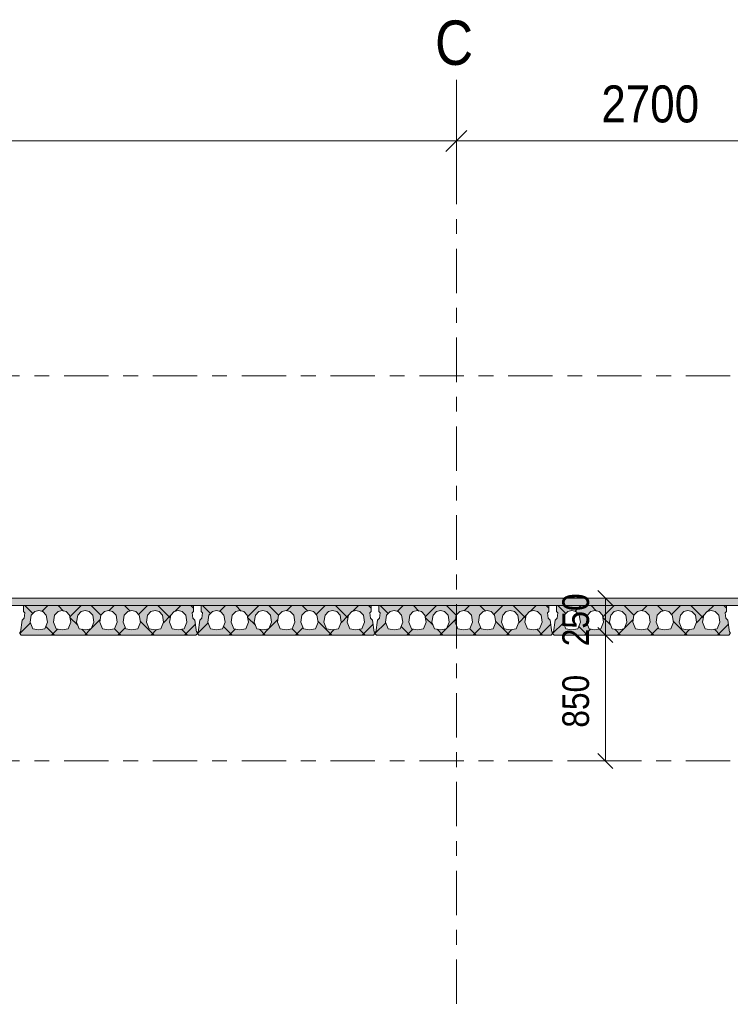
# Model space of a CAD drawing. Header units: millimetres. Extents: x -931 to -90, y -1411 to -817.
# Tile 10 of 63: x -823 to -775, y -1220 to -1154. Entities that reach past the tile are written whole.
import ezdxf

# ---------------------------------------------------------------- set-up
doc = ezdxf.new("R2010")
doc.units = ezdxf.units.MM
for name, pattern in [('XKITLINE00', [0]), ('XKITLINE01', [4, 1, -1, 1, -1]), ('XKITLINE03', [6, 3, -1, 1, -1])]:
    doc.linetypes.add(name, pattern=pattern)
for name, color, linetype, lineweight in [('Offset', 4, 'Continuous', 0), ('Onderdeel', 2, 'Continuous', 0), ('Stramien', 4, 'Continuous', 0)]:
    doc.layers.add(name, color=color, linetype=linetype, lineweight=lineweight)
doc.styles.add('ARIAL', font='arial.ttf')

msp = doc.modelspace()

# ---------------------------------------------------------------- hatches: boundary and pattern name
at = {"layer": 'Onderdeel'}
msp.add_hatch(color=256, dxfattribs=at).paths.add_polyline_path([(-712.434, -1193.277), (-883.432, -1193.277), (-883.432, -1192.777), (-712.434, -1192.777)], flags=17)
h = msp.add_hatch(color=256, dxfattribs=at)
h.paths.add_polyline_path([(-823.332, -1195.277), (-823.432, -1195.177), (-823.432, -1195.077), (-823.382, -1195.077), (-823.267, -1194.271), (-823.125, -1194.13), (-823.076, -1193.784), (-823.182, -1193.677), (-823.182, -1193.277), (-811.682, -1193.277), (-811.682, -1193.677), (-811.788, -1193.784), (-811.739, -1194.13), (-811.597, -1194.271), (-811.482, -1195.077), (-811.432, -1195.077), (-811.432, -1195.177), (-811.532, -1195.277)], flags=17)
h.paths.add_polyline_path([(-822.142, -1193.627), (-822.413, -1193.694), (-822.651, -1193.925), (-822.727, -1194.409), (-822.547, -1194.851), (-822.142, -1194.927), (-821.737, -1194.851), (-821.557, -1194.409), (-821.633, -1193.925), (-821.87, -1193.694)])
h.paths.add_polyline_path([(-820.572, -1193.627), (-820.843, -1193.694), (-821.081, -1193.925), (-821.157, -1194.409), (-820.977, -1194.851), (-820.572, -1194.927), (-820.167, -1194.851), (-819.987, -1194.409), (-820.063, -1193.925), (-820.3, -1193.694)])
h.paths.add_polyline_path([(-819.002, -1193.627), (-819.273, -1193.694), (-819.511, -1193.925), (-819.587, -1194.409), (-819.407, -1194.851), (-819.002, -1194.927), (-818.597, -1194.851), (-818.417, -1194.409), (-818.493, -1193.925), (-818.73, -1193.694)])
h.paths.add_polyline_path([(-817.432, -1193.627), (-817.703, -1193.694), (-817.941, -1193.925), (-818.017, -1194.409), (-817.837, -1194.851), (-817.432, -1194.927), (-817.027, -1194.851), (-816.847, -1194.409), (-816.923, -1193.925), (-817.16, -1193.694)])
h.paths.add_polyline_path([(-815.862, -1193.627), (-816.133, -1193.694), (-816.371, -1193.925), (-816.447, -1194.409), (-816.267, -1194.851), (-815.862, -1194.927), (-815.457, -1194.851), (-815.277, -1194.409), (-815.353, -1193.925), (-815.59, -1193.694)])
h.paths.add_polyline_path([(-814.292, -1193.627), (-814.563, -1193.694), (-814.801, -1193.925), (-814.877, -1194.409), (-814.697, -1194.851), (-814.292, -1194.927), (-813.887, -1194.851), (-813.707, -1194.409), (-813.783, -1193.925), (-814.02, -1193.694)])
h.paths.add_polyline_path([(-812.722, -1193.627), (-812.993, -1193.694), (-813.231, -1193.925), (-813.307, -1194.409), (-813.127, -1194.851), (-812.722, -1194.927), (-812.317, -1194.851), (-812.137, -1194.409), (-812.213, -1193.925), (-812.45, -1193.694)])
h = msp.add_hatch(color=256, dxfattribs=at)
h.paths.add_polyline_path([(-811.332, -1195.277), (-811.432, -1195.177), (-811.432, -1195.077), (-811.382, -1195.077), (-811.267, -1194.271), (-811.125, -1194.13), (-811.076, -1193.784), (-811.182, -1193.677), (-811.182, -1193.277), (-799.682, -1193.277), (-799.682, -1193.677), (-799.788, -1193.784), (-799.739, -1194.13), (-799.597, -1194.271), (-799.482, -1195.077), (-799.432, -1195.077), (-799.432, -1195.177), (-799.532, -1195.277)], flags=17)
h.paths.add_polyline_path([(-810.142, -1193.627), (-810.413, -1193.694), (-810.651, -1193.925), (-810.727, -1194.409), (-810.547, -1194.851), (-810.142, -1194.927), (-809.737, -1194.851), (-809.557, -1194.409), (-809.633, -1193.925), (-809.87, -1193.694)])
h.paths.add_polyline_path([(-808.572, -1193.627), (-808.843, -1193.694), (-809.081, -1193.925), (-809.157, -1194.409), (-808.977, -1194.851), (-808.572, -1194.927), (-808.167, -1194.851), (-807.987, -1194.409), (-808.063, -1193.925), (-808.3, -1193.694)])
h.paths.add_polyline_path([(-807.002, -1193.627), (-807.273, -1193.694), (-807.511, -1193.925), (-807.587, -1194.409), (-807.407, -1194.851), (-807.002, -1194.927), (-806.597, -1194.851), (-806.417, -1194.409), (-806.493, -1193.925), (-806.73, -1193.694)])
h.paths.add_polyline_path([(-805.432, -1193.627), (-805.703, -1193.694), (-805.941, -1193.925), (-806.017, -1194.409), (-805.837, -1194.851), (-805.432, -1194.927), (-805.027, -1194.851), (-804.847, -1194.409), (-804.923, -1193.925), (-805.16, -1193.694)])
h.paths.add_polyline_path([(-803.862, -1193.627), (-804.133, -1193.694), (-804.371, -1193.925), (-804.447, -1194.409), (-804.267, -1194.851), (-803.862, -1194.927), (-803.457, -1194.851), (-803.277, -1194.409), (-803.353, -1193.925), (-803.59, -1193.694)])
h.paths.add_polyline_path([(-802.292, -1193.627), (-802.563, -1193.694), (-802.801, -1193.925), (-802.877, -1194.409), (-802.697, -1194.851), (-802.292, -1194.927), (-801.887, -1194.851), (-801.707, -1194.409), (-801.783, -1193.925), (-802.02, -1193.694)])
h.paths.add_polyline_path([(-800.722, -1193.627), (-800.993, -1193.694), (-801.231, -1193.925), (-801.307, -1194.409), (-801.127, -1194.851), (-800.722, -1194.927), (-800.317, -1194.851), (-800.137, -1194.409), (-800.213, -1193.925), (-800.45, -1193.694)])
h = msp.add_hatch(color=256, dxfattribs=at)
h.paths.add_polyline_path([(-799.332, -1195.277), (-799.432, -1195.177), (-799.432, -1195.077), (-799.382, -1195.077), (-799.267, -1194.271), (-799.125, -1194.13), (-799.076, -1193.784), (-799.182, -1193.677), (-799.182, -1193.277), (-787.682, -1193.277), (-787.682, -1193.677), (-787.788, -1193.784), (-787.739, -1194.13), (-787.597, -1194.271), (-787.482, -1195.077), (-787.432, -1195.077), (-787.432, -1195.177), (-787.532, -1195.277)], flags=17)
h.paths.add_polyline_path([(-798.142, -1193.627), (-798.413, -1193.694), (-798.651, -1193.925), (-798.727, -1194.409), (-798.547, -1194.851), (-798.142, -1194.927), (-797.737, -1194.851), (-797.557, -1194.409), (-797.633, -1193.925), (-797.87, -1193.694)])
h.paths.add_polyline_path([(-796.572, -1193.627), (-796.843, -1193.694), (-797.081, -1193.925), (-797.157, -1194.409), (-796.977, -1194.851), (-796.572, -1194.927), (-796.167, -1194.851), (-795.987, -1194.409), (-796.063, -1193.925), (-796.3, -1193.694)])
h.paths.add_polyline_path([(-795.002, -1193.627), (-795.273, -1193.694), (-795.511, -1193.925), (-795.587, -1194.409), (-795.407, -1194.851), (-795.002, -1194.927), (-794.597, -1194.851), (-794.417, -1194.409), (-794.493, -1193.925), (-794.73, -1193.694)])
h.paths.add_polyline_path([(-793.432, -1193.627), (-793.703, -1193.694), (-793.941, -1193.925), (-794.017, -1194.409), (-793.837, -1194.851), (-793.432, -1194.927), (-793.027, -1194.851), (-792.847, -1194.409), (-792.923, -1193.925), (-793.16, -1193.694)])
h.paths.add_polyline_path([(-791.862, -1193.627), (-792.133, -1193.694), (-792.371, -1193.925), (-792.447, -1194.409), (-792.267, -1194.851), (-791.862, -1194.927), (-791.457, -1194.851), (-791.277, -1194.409), (-791.353, -1193.925), (-791.59, -1193.694)])
h.paths.add_polyline_path([(-790.292, -1193.627), (-790.563, -1193.694), (-790.801, -1193.925), (-790.877, -1194.409), (-790.697, -1194.851), (-790.292, -1194.927), (-789.887, -1194.851), (-789.707, -1194.409), (-789.783, -1193.925), (-790.02, -1193.694)])
h.paths.add_polyline_path([(-788.722, -1193.627), (-788.993, -1193.694), (-789.231, -1193.925), (-789.307, -1194.409), (-789.127, -1194.851), (-788.722, -1194.927), (-788.317, -1194.851), (-788.137, -1194.409), (-788.213, -1193.925), (-788.45, -1193.694)])
h = msp.add_hatch(color=256, dxfattribs=at)
h.paths.add_polyline_path([(-787.332, -1195.277), (-787.432, -1195.177), (-787.432, -1195.077), (-787.382, -1195.077), (-787.267, -1194.271), (-787.125, -1194.13), (-787.076, -1193.784), (-787.182, -1193.677), (-787.182, -1193.277), (-775.682, -1193.277), (-775.682, -1193.677), (-775.788, -1193.784), (-775.739, -1194.13), (-775.597, -1194.271), (-775.482, -1195.077), (-775.432, -1195.077), (-775.432, -1195.177), (-775.532, -1195.277)], flags=17)
h.paths.add_polyline_path([(-786.142, -1193.627), (-786.413, -1193.694), (-786.651, -1193.925), (-786.727, -1194.409), (-786.547, -1194.851), (-786.142, -1194.927), (-785.737, -1194.851), (-785.557, -1194.409), (-785.633, -1193.925), (-785.87, -1193.694)])
h.paths.add_polyline_path([(-784.572, -1193.627), (-784.843, -1193.694), (-785.081, -1193.925), (-785.157, -1194.409), (-784.977, -1194.851), (-784.572, -1194.927), (-784.167, -1194.851), (-783.987, -1194.409), (-784.063, -1193.925), (-784.3, -1193.694)])
h.paths.add_polyline_path([(-783.002, -1193.627), (-783.273, -1193.694), (-783.511, -1193.925), (-783.587, -1194.409), (-783.407, -1194.851), (-783.002, -1194.927), (-782.597, -1194.851), (-782.417, -1194.409), (-782.493, -1193.925), (-782.73, -1193.694)])
h.paths.add_polyline_path([(-781.432, -1193.627), (-781.703, -1193.694), (-781.941, -1193.925), (-782.017, -1194.409), (-781.837, -1194.851), (-781.432, -1194.927), (-781.027, -1194.851), (-780.847, -1194.409), (-780.923, -1193.925), (-781.16, -1193.694)])
h.paths.add_polyline_path([(-779.862, -1193.627), (-780.133, -1193.694), (-780.371, -1193.925), (-780.447, -1194.409), (-780.267, -1194.851), (-779.862, -1194.927), (-779.457, -1194.851), (-779.277, -1194.409), (-779.353, -1193.925), (-779.59, -1193.694)])
h.paths.add_polyline_path([(-778.292, -1193.627), (-778.563, -1193.694), (-778.801, -1193.925), (-778.877, -1194.409), (-778.697, -1194.851), (-778.292, -1194.927), (-777.887, -1194.851), (-777.707, -1194.409), (-777.783, -1193.925), (-778.02, -1193.694)])
h.paths.add_polyline_path([(-776.722, -1193.627), (-776.993, -1193.694), (-777.231, -1193.925), (-777.307, -1194.409), (-777.127, -1194.851), (-776.722, -1194.927), (-776.317, -1194.851), (-776.137, -1194.409), (-776.213, -1193.925), (-776.45, -1193.694)])

# ---------------------------------------------------------------- linework, layer by layer
at = {"layer": 'Offset', "linetype": 'XKITLINE00', "lineweight": 0}
for p, q in [((-793.934, -1164.913), (-793.934, -1159.413)), ((-793.934, -1164.913), (-793.934, -1159.413)), ((-793.227, -1161.206), (-794.641, -1162.62)), ((-793.227, -1161.206), (-794.641, -1162.62)), ((-862.434, -1161.913), (-793.934, -1161.913)), ((-793.934, -1161.913), (-766.934, -1161.913)), ((-784.376, -1192.268), (-783.357, -1193.287)), ((-784.327, -1192.777), (-785.877, -1192.777)), ((-783.867, -1195.277), (-783.867, -1192.777)), ((-784.327, -1195.277), (-785.877, -1195.277)), ((-784.327, -1195.277), (-785.877, -1195.277)), ((-784.376, -1194.768), (-783.357, -1195.787)), ((-784.376, -1194.768), (-783.357, -1195.787)), ((-783.867, -1203.777), (-783.867, -1195.277)), ((-784.376, -1203.268), (-783.357, -1204.287)), ((-781.707, -1203.777), (-785.667, -1203.777))]:
    msp.add_line(p, q, dxfattribs=at)
at = {"layer": 'Offset'}
for p in [(-793.934, -1161.913), (-793.934, -1161.913), (-783.867, -1192.777), (-783.867, -1195.277), (-783.867, -1195.277), (-783.867, -1203.777)]:
    msp.add_point(p, dxfattribs=at)
at = {"layer": 'Onderdeel', "linetype": 'XKITLINE00', "lineweight": 0}
for p, q in [((-883.432, -1192.777), (-712.434, -1192.777)), ((-883.432, -1193.277), (-712.434, -1193.277)), ((-823.182, -1193.677), (-823.182, -1193.277)), ((-823.182, -1193.277), (-811.682, -1193.277)), ((-822.544, -1193.82), (-823.087, -1193.277)), ((-821.933, -1193.679), (-821.532, -1193.277)), ((-820.466, -1193.654), (-820.842, -1193.277)), ((-820.045, -1194.036), (-819.287, -1193.277)), ((-817.941, -1193.933), (-818.597, -1193.277)), ((-817.4, -1193.636), (-817.042, -1193.277)), ((-815.974, -1193.655), (-816.352, -1193.277)), ((-815.399, -1193.88), (-814.797, -1193.277)), ((-813.262, -1194.122), (-814.107, -1193.277)), ((-812.962, -1193.688), (-812.552, -1193.277)), ((-811.682, -1193.457), (-811.862, -1193.277)), ((-811.682, -1193.277), (-811.682, -1193.677)), ((-811.182, -1193.677), (-811.182, -1193.277)), ((-811.182, -1193.277), (-799.682, -1193.277)), ((-810.544, -1193.82), (-811.087, -1193.277)), ((-809.933, -1193.679), (-809.532, -1193.277)), ((-808.466, -1193.654), (-808.842, -1193.277)), ((-808.045, -1194.036), (-807.287, -1193.277)), ((-805.941, -1193.933), (-806.597, -1193.277)), ((-805.4, -1193.636), (-805.042, -1193.277)), ((-803.974, -1193.655), (-804.352, -1193.277)), ((-803.399, -1193.88), (-802.797, -1193.277)), ((-801.262, -1194.122), (-802.107, -1193.277)), ((-800.962, -1193.688), (-800.552, -1193.277)), ((-799.682, -1193.457), (-799.862, -1193.277)), ((-799.682, -1193.277), (-799.682, -1193.677)), ((-799.182, -1193.677), (-799.182, -1193.277)), ((-799.182, -1193.277), (-787.682, -1193.277)), ((-798.544, -1193.82), (-799.087, -1193.277)), ((-797.933, -1193.679), (-797.532, -1193.277)), ((-796.466, -1193.654), (-796.842, -1193.277)), ((-796.045, -1194.036), (-795.287, -1193.277)), ((-793.941, -1193.933), (-794.597, -1193.277)), ((-793.4, -1193.636), (-793.042, -1193.277)), ((-791.974, -1193.655), (-792.352, -1193.277)), ((-791.399, -1193.88), (-790.797, -1193.277)), ((-789.262, -1194.122), (-790.107, -1193.277)), ((-788.962, -1193.688), (-788.552, -1193.277)), ((-787.682, -1193.457), (-787.862, -1193.277)), ((-787.682, -1193.277), (-787.682, -1193.677)), ((-787.182, -1193.677), (-787.182, -1193.277)), ((-787.182, -1193.277), (-775.682, -1193.277)), ((-786.544, -1193.82), (-787.087, -1193.277)), ((-785.933, -1193.679), (-785.532, -1193.277)), ((-784.466, -1193.654), (-784.842, -1193.277)), ((-784.045, -1194.036), (-783.287, -1193.277)), ((-781.941, -1193.933), (-782.597, -1193.277)), ((-781.4, -1193.636), (-781.042, -1193.277)), ((-779.974, -1193.655), (-780.352, -1193.277)), ((-779.399, -1193.88), (-778.797, -1193.277)), ((-777.262, -1194.122), (-778.107, -1193.277)), ((-776.962, -1193.688), (-776.552, -1193.277)), ((-775.682, -1193.457), (-775.862, -1193.277)), ((-775.682, -1193.277), (-775.682, -1193.677)), ((-823.076, -1193.784), (-823.182, -1193.677)), ((-823.182, -1193.677), (-823.182, -1193.677)), ((-823.125, -1194.13), (-823.076, -1193.784)), ((-823.076, -1193.784), (-823.076, -1193.784)), ((-822.651, -1193.925), (-822.727, -1194.409)), ((-822.413, -1193.694), (-822.651, -1193.925)), ((-822.413, -1193.694), (-822.414, -1193.694)), ((-822.142, -1193.627), (-822.413, -1193.694)), ((-821.87, -1193.694), (-822.142, -1193.627)), ((-821.633, -1193.925), (-821.87, -1193.694)), ((-821.557, -1194.409), (-821.633, -1193.925)), ((-821.633, -1193.925), (-821.633, -1193.925)), ((-821.081, -1193.925), (-821.157, -1194.409)), ((-820.843, -1193.694), (-821.081, -1193.925)), ((-820.843, -1193.694), (-820.844, -1193.694)), ((-820.572, -1193.627), (-820.843, -1193.694)), ((-820.3, -1193.694), (-820.572, -1193.627)), ((-820.063, -1193.925), (-820.3, -1193.694)), ((-819.987, -1194.409), (-820.063, -1193.925)), ((-820.063, -1193.925), (-820.063, -1193.925)), ((-819.502, -1194.617), (-820.038, -1194.081)), ((-819.511, -1193.925), (-819.587, -1194.409)), ((-819.273, -1193.694), (-819.511, -1193.925)), ((-819.273, -1193.694), (-819.274, -1193.694)), ((-819.002, -1193.627), (-819.273, -1193.694)), ((-818.73, -1193.694), (-819.002, -1193.627)), ((-818.493, -1193.925), (-818.73, -1193.694)), ((-818.417, -1194.409), (-818.493, -1193.925)), ((-818.493, -1193.925), (-818.493, -1193.925)), ((-817.941, -1193.925), (-818.017, -1194.409)), ((-817.703, -1193.694), (-817.941, -1193.925)), ((-817.703, -1193.694), (-817.704, -1193.694)), ((-817.432, -1193.627), (-817.703, -1193.694)), ((-817.16, -1193.694), (-817.432, -1193.627)), ((-816.923, -1193.925), (-817.16, -1193.694)), ((-816.847, -1194.409), (-816.923, -1193.925)), ((-816.923, -1193.925), (-816.923, -1193.925)), ((-816.371, -1193.925), (-816.447, -1194.409)), ((-816.133, -1193.694), (-816.371, -1193.925)), ((-816.133, -1193.694), (-816.134, -1193.694)), ((-815.862, -1193.627), (-816.133, -1193.694)), ((-815.59, -1193.694), (-815.862, -1193.627)), ((-815.353, -1193.925), (-815.59, -1193.694)), ((-815.277, -1194.409), (-815.353, -1193.925)), ((-815.353, -1193.925), (-815.353, -1193.925)), ((-814.801, -1193.925), (-814.877, -1194.409)), ((-814.563, -1193.694), (-814.801, -1193.925)), ((-814.563, -1193.694), (-814.564, -1193.694)), ((-814.292, -1193.627), (-814.563, -1193.694)), ((-814.02, -1193.694), (-814.292, -1193.627)), ((-813.783, -1193.925), (-814.02, -1193.694)), ((-813.707, -1194.409), (-813.783, -1193.925)), ((-813.783, -1193.925), (-813.783, -1193.925)), ((-813.723, -1194.449), (-813.236, -1193.961)), ((-813.231, -1193.925), (-813.307, -1194.409)), ((-812.993, -1193.694), (-813.231, -1193.925)), ((-812.993, -1193.694), (-812.994, -1193.694)), ((-812.722, -1193.627), (-812.993, -1193.694)), ((-812.45, -1193.694), (-812.722, -1193.627)), ((-812.213, -1193.925), (-812.45, -1193.694)), ((-812.137, -1194.409), (-812.213, -1193.925)), ((-812.213, -1193.925), (-812.213, -1193.925)), ((-811.682, -1193.677), (-811.788, -1193.784)), ((-811.788, -1193.784), (-811.739, -1194.13)), ((-811.076, -1193.784), (-811.182, -1193.677)), ((-811.182, -1193.677), (-811.182, -1193.677)), ((-811.125, -1194.13), (-811.076, -1193.784)), ((-811.076, -1193.784), (-811.076, -1193.784)), ((-810.651, -1193.925), (-810.727, -1194.409)), ((-810.413, -1193.694), (-810.651, -1193.925)), ((-810.413, -1193.694), (-810.414, -1193.694)), ((-810.142, -1193.627), (-810.413, -1193.694)), ((-809.87, -1193.694), (-810.142, -1193.627)), ((-809.633, -1193.925), (-809.87, -1193.694)), ((-809.557, -1194.409), (-809.633, -1193.925)), ((-809.633, -1193.925), (-809.633, -1193.925)), ((-809.081, -1193.925), (-809.157, -1194.409)), ((-808.843, -1193.694), (-809.081, -1193.925)), ((-808.843, -1193.694), (-808.844, -1193.694)), ((-808.572, -1193.627), (-808.843, -1193.694)), ((-808.3, -1193.694), (-808.572, -1193.627)), ((-808.063, -1193.925), (-808.3, -1193.694)), ((-807.987, -1194.409), (-808.063, -1193.925)), ((-808.063, -1193.925), (-808.063, -1193.925)), ((-807.502, -1194.617), (-808.038, -1194.081)), ((-807.511, -1193.925), (-807.587, -1194.409)), ((-807.273, -1193.694), (-807.511, -1193.925)), ((-807.273, -1193.694), (-807.274, -1193.694)), ((-807.002, -1193.627), (-807.273, -1193.694)), ((-806.73, -1193.694), (-807.002, -1193.627)), ((-806.493, -1193.925), (-806.73, -1193.694)), ((-806.417, -1194.409), (-806.493, -1193.925)), ((-806.493, -1193.925), (-806.493, -1193.925)), ((-805.941, -1193.925), (-806.017, -1194.409)), ((-805.703, -1193.694), (-805.941, -1193.925)), ((-805.703, -1193.694), (-805.704, -1193.694)), ((-805.432, -1193.627), (-805.703, -1193.694)), ((-805.16, -1193.694), (-805.432, -1193.627)), ((-804.923, -1193.925), (-805.16, -1193.694)), ((-804.847, -1194.409), (-804.923, -1193.925)), ((-804.923, -1193.925), (-804.923, -1193.925)), ((-804.371, -1193.925), (-804.447, -1194.409)), ((-804.133, -1193.694), (-804.371, -1193.925)), ((-804.133, -1193.694), (-804.134, -1193.694)), ((-803.862, -1193.627), (-804.133, -1193.694)), ((-803.59, -1193.694), (-803.862, -1193.627)), ((-803.353, -1193.925), (-803.59, -1193.694)), ((-803.277, -1194.409), (-803.353, -1193.925)), ((-803.353, -1193.925), (-803.353, -1193.925)), ((-802.801, -1193.925), (-802.877, -1194.409)), ((-802.563, -1193.694), (-802.801, -1193.925)), ((-802.563, -1193.694), (-802.564, -1193.694)), ((-802.292, -1193.627), (-802.563, -1193.694)), ((-802.02, -1193.694), (-802.292, -1193.627)), ((-801.783, -1193.925), (-802.02, -1193.694)), ((-801.707, -1194.409), (-801.783, -1193.925)), ((-801.783, -1193.925), (-801.783, -1193.925)), ((-801.723, -1194.449), (-801.236, -1193.961)), ((-801.231, -1193.925), (-801.307, -1194.409)), ((-800.993, -1193.694), (-801.231, -1193.925)), ((-800.993, -1193.694), (-800.994, -1193.694)), ((-800.722, -1193.627), (-800.993, -1193.694)), ((-800.45, -1193.694), (-800.722, -1193.627)), ((-800.213, -1193.925), (-800.45, -1193.694)), ((-800.137, -1194.409), (-800.213, -1193.925)), ((-800.213, -1193.925), (-800.213, -1193.925)), ((-799.682, -1193.677), (-799.788, -1193.784)), ((-799.788, -1193.784), (-799.739, -1194.13)), ((-799.076, -1193.784), (-799.182, -1193.677)), ((-799.182, -1193.677), (-799.182, -1193.677)), ((-799.125, -1194.13), (-799.076, -1193.784)), ((-799.076, -1193.784), (-799.076, -1193.784)), ((-798.651, -1193.925), (-798.727, -1194.409)), ((-798.413, -1193.694), (-798.651, -1193.925)), ((-798.413, -1193.694), (-798.414, -1193.694)), ((-798.142, -1193.627), (-798.413, -1193.694)), ((-797.87, -1193.694), (-798.142, -1193.627)), ((-797.633, -1193.925), (-797.87, -1193.694)), ((-797.557, -1194.409), (-797.633, -1193.925)), ((-797.633, -1193.925), (-797.633, -1193.925)), ((-797.081, -1193.925), (-797.157, -1194.409)), ((-796.843, -1193.694), (-797.081, -1193.925)), ((-796.843, -1193.694), (-796.844, -1193.694)), ((-796.572, -1193.627), (-796.843, -1193.694)), ((-796.3, -1193.694), (-796.572, -1193.627)), ((-796.063, -1193.925), (-796.3, -1193.694)), ((-795.987, -1194.409), (-796.063, -1193.925)), ((-796.063, -1193.925), (-796.063, -1193.925)), ((-795.502, -1194.617), (-796.038, -1194.081)), ((-795.511, -1193.925), (-795.587, -1194.409)), ((-795.273, -1193.694), (-795.511, -1193.925)), ((-795.273, -1193.694), (-795.274, -1193.694)), ((-795.002, -1193.627), (-795.273, -1193.694)), ((-794.73, -1193.694), (-795.002, -1193.627)), ((-794.493, -1193.925), (-794.73, -1193.694)), ((-794.417, -1194.409), (-794.493, -1193.925)), ((-794.493, -1193.925), (-794.493, -1193.925)), ((-793.941, -1193.925), (-794.017, -1194.409)), ((-793.703, -1193.694), (-793.941, -1193.925)), ((-793.703, -1193.694), (-793.704, -1193.694)), ((-793.432, -1193.627), (-793.703, -1193.694)), ((-793.16, -1193.694), (-793.432, -1193.627)), ((-792.923, -1193.925), (-793.16, -1193.694)), ((-792.847, -1194.409), (-792.923, -1193.925)), ((-792.923, -1193.925), (-792.923, -1193.925)), ((-792.371, -1193.925), (-792.447, -1194.409)), ((-792.133, -1193.694), (-792.371, -1193.925)), ((-792.133, -1193.694), (-792.134, -1193.694)), ((-791.862, -1193.627), (-792.133, -1193.694)), ((-791.59, -1193.694), (-791.862, -1193.627)), ((-791.353, -1193.925), (-791.59, -1193.694)), ((-791.277, -1194.409), (-791.353, -1193.925)), ((-791.353, -1193.925), (-791.353, -1193.925)), ((-790.801, -1193.925), (-790.877, -1194.409)), ((-790.563, -1193.694), (-790.801, -1193.925)), ((-790.563, -1193.694), (-790.564, -1193.694)), ((-790.292, -1193.627), (-790.563, -1193.694)), ((-790.02, -1193.694), (-790.292, -1193.627)), ((-789.783, -1193.925), (-790.02, -1193.694)), ((-789.707, -1194.409), (-789.783, -1193.925)), ((-789.783, -1193.925), (-789.783, -1193.925)), ((-789.723, -1194.449), (-789.236, -1193.961)), ((-789.231, -1193.925), (-789.307, -1194.409)), ((-788.993, -1193.694), (-789.231, -1193.925)), ((-788.993, -1193.694), (-788.994, -1193.694)), ((-788.722, -1193.627), (-788.993, -1193.694)), ((-788.45, -1193.694), (-788.722, -1193.627)), ((-788.213, -1193.925), (-788.45, -1193.694)), ((-788.137, -1194.409), (-788.213, -1193.925)), ((-788.213, -1193.925), (-788.213, -1193.925)), ((-787.682, -1193.677), (-787.788, -1193.784)), ((-787.788, -1193.784), (-787.739, -1194.13)), ((-787.076, -1193.784), (-787.182, -1193.677)), ((-787.182, -1193.677), (-787.182, -1193.677)), ((-787.125, -1194.13), (-787.076, -1193.784)), ((-787.076, -1193.784), (-787.076, -1193.784)), ((-786.651, -1193.925), (-786.727, -1194.409)), ((-786.413, -1193.694), (-786.651, -1193.925)), ((-786.413, -1193.694), (-786.414, -1193.694)), ((-786.142, -1193.627), (-786.413, -1193.694)), ((-785.87, -1193.694), (-786.142, -1193.627)), ((-785.633, -1193.925), (-785.87, -1193.694)), ((-785.557, -1194.409), (-785.633, -1193.925)), ((-785.633, -1193.925), (-785.633, -1193.925)), ((-785.081, -1193.925), (-785.157, -1194.409)), ((-784.843, -1193.694), (-785.081, -1193.925)), ((-784.843, -1193.694), (-784.844, -1193.694)), ((-784.572, -1193.627), (-784.843, -1193.694)), ((-784.3, -1193.694), (-784.572, -1193.627)), ((-784.063, -1193.925), (-784.3, -1193.694)), ((-783.987, -1194.409), (-784.063, -1193.925)), ((-784.063, -1193.925), (-784.063, -1193.925)), ((-783.502, -1194.617), (-784.038, -1194.081)), ((-783.511, -1193.925), (-783.587, -1194.409)), ((-783.273, -1193.694), (-783.511, -1193.925)), ((-783.273, -1193.694), (-783.274, -1193.694)), ((-783.002, -1193.627), (-783.273, -1193.694)), ((-782.73, -1193.694), (-783.002, -1193.627)), ((-782.493, -1193.925), (-782.73, -1193.694)), ((-782.417, -1194.409), (-782.493, -1193.925)), ((-782.493, -1193.925), (-782.493, -1193.925)), ((-781.941, -1193.925), (-782.017, -1194.409)), ((-781.703, -1193.694), (-781.941, -1193.925)), ((-781.703, -1193.694), (-781.704, -1193.694)), ((-781.432, -1193.627), (-781.703, -1193.694)), ((-781.16, -1193.694), (-781.432, -1193.627)), ((-780.923, -1193.925), (-781.16, -1193.694)), ((-780.847, -1194.409), (-780.923, -1193.925)), ((-780.923, -1193.925), (-780.923, -1193.925)), ((-780.371, -1193.925), (-780.447, -1194.409)), ((-780.133, -1193.694), (-780.371, -1193.925)), ((-780.133, -1193.694), (-780.134, -1193.694)), ((-779.862, -1193.627), (-780.133, -1193.694)), ((-779.59, -1193.694), (-779.862, -1193.627)), ((-779.353, -1193.925), (-779.59, -1193.694)), ((-779.277, -1194.409), (-779.353, -1193.925)), ((-779.353, -1193.925), (-779.353, -1193.925)), ((-778.801, -1193.925), (-778.877, -1194.409)), ((-778.563, -1193.694), (-778.801, -1193.925)), ((-778.563, -1193.694), (-778.564, -1193.694)), ((-778.292, -1193.627), (-778.563, -1193.694)), ((-778.02, -1193.694), (-778.292, -1193.627)), ((-777.783, -1193.925), (-778.02, -1193.694)), ((-777.707, -1194.409), (-777.783, -1193.925)), ((-777.783, -1193.925), (-777.783, -1193.925)), ((-777.723, -1194.449), (-777.236, -1193.961)), ((-777.231, -1193.925), (-777.307, -1194.409)), ((-776.993, -1193.694), (-777.231, -1193.925)), ((-776.993, -1193.694), (-776.994, -1193.694)), ((-776.722, -1193.627), (-776.993, -1193.694)), ((-776.45, -1193.694), (-776.722, -1193.627)), ((-776.213, -1193.925), (-776.45, -1193.694)), ((-776.137, -1194.409), (-776.213, -1193.925)), ((-776.213, -1193.925), (-776.213, -1193.925)), ((-775.682, -1193.677), (-775.788, -1193.784)), ((-775.788, -1193.784), (-775.739, -1194.13)), ((-823.432, -1195.177), (-822.709, -1194.454)), ((-823.382, -1195.077), (-823.267, -1194.271)), ((-823.267, -1194.271), (-823.125, -1194.13)), ((-823.267, -1194.271), (-823.267, -1194.271)), ((-823.125, -1194.13), (-823.126, -1194.13)), ((-822.727, -1194.409), (-822.547, -1194.851)), ((-821.737, -1194.851), (-821.557, -1194.409)), ((-821.087, -1195.277), (-821.672, -1194.692)), ((-821.557, -1194.409), (-821.557, -1194.409)), ((-821.157, -1194.409), (-820.977, -1194.851)), ((-820.167, -1194.851), (-819.987, -1194.409)), ((-819.987, -1194.409), (-819.987, -1194.409)), ((-819.587, -1194.409), (-819.407, -1194.851)), ((-818.604, -1194.84), (-817.988, -1194.224)), ((-818.597, -1194.851), (-818.417, -1194.409)), ((-818.417, -1194.409), (-818.417, -1194.409)), ((-818.017, -1194.409), (-817.837, -1194.851)), ((-817.027, -1194.851), (-816.847, -1194.409)), ((-816.847, -1194.409), (-816.847, -1194.409)), ((-816.447, -1194.409), (-816.267, -1194.851)), ((-815.457, -1194.851), (-815.277, -1194.409)), ((-814.352, -1195.277), (-815.287, -1194.342)), ((-815.277, -1194.409), (-815.277, -1194.409)), ((-814.877, -1194.409), (-814.697, -1194.851)), ((-813.887, -1194.851), (-813.707, -1194.409)), ((-813.707, -1194.409), (-813.707, -1194.409)), ((-813.307, -1194.409), (-813.127, -1194.851)), ((-812.317, -1194.851), (-812.137, -1194.409)), ((-812.307, -1195.277), (-811.56, -1194.531)), ((-812.137, -1194.409), (-812.137, -1194.409)), ((-811.739, -1194.13), (-811.597, -1194.271)), ((-811.597, -1194.271), (-811.482, -1195.077)), ((-811.432, -1195.177), (-810.709, -1194.454)), ((-811.382, -1195.077), (-811.267, -1194.271)), ((-811.267, -1194.271), (-811.125, -1194.13)), ((-811.267, -1194.271), (-811.267, -1194.271)), ((-811.125, -1194.13), (-811.126, -1194.13)), ((-810.727, -1194.409), (-810.547, -1194.851)), ((-809.737, -1194.851), (-809.557, -1194.409)), ((-809.087, -1195.277), (-809.672, -1194.692)), ((-809.557, -1194.409), (-809.557, -1194.409)), ((-809.157, -1194.409), (-808.977, -1194.851)), ((-808.167, -1194.851), (-807.987, -1194.409)), ((-807.987, -1194.409), (-807.987, -1194.409)), ((-807.587, -1194.409), (-807.407, -1194.851)), ((-806.604, -1194.84), (-805.988, -1194.224)), ((-806.597, -1194.851), (-806.417, -1194.409)), ((-806.417, -1194.409), (-806.417, -1194.409)), ((-806.017, -1194.409), (-805.837, -1194.851)), ((-805.027, -1194.851), (-804.847, -1194.409)), ((-804.847, -1194.409), (-804.847, -1194.409)), ((-804.447, -1194.409), (-804.267, -1194.851)), ((-803.457, -1194.851), (-803.277, -1194.409)), ((-802.352, -1195.277), (-803.287, -1194.342)), ((-803.277, -1194.409), (-803.277, -1194.409)), ((-802.877, -1194.409), (-802.697, -1194.851)), ((-801.887, -1194.851), (-801.707, -1194.409)), ((-801.707, -1194.409), (-801.707, -1194.409)), ((-801.307, -1194.409), (-801.127, -1194.851)), ((-800.317, -1194.851), (-800.137, -1194.409)), ((-800.307, -1195.277), (-799.56, -1194.531)), ((-800.137, -1194.409), (-800.137, -1194.409)), ((-799.739, -1194.13), (-799.597, -1194.271)), ((-799.597, -1194.271), (-799.482, -1195.077)), ((-799.432, -1195.177), (-798.709, -1194.454)), ((-799.382, -1195.077), (-799.267, -1194.271)), ((-799.267, -1194.271), (-799.125, -1194.13)), ((-799.267, -1194.271), (-799.267, -1194.271)), ((-799.125, -1194.13), (-799.126, -1194.13)), ((-798.727, -1194.409), (-798.547, -1194.851)), ((-797.737, -1194.851), (-797.557, -1194.409)), ((-797.087, -1195.277), (-797.672, -1194.692)), ((-797.557, -1194.409), (-797.557, -1194.409)), ((-797.157, -1194.409), (-796.977, -1194.851)), ((-796.167, -1194.851), (-795.987, -1194.409)), ((-795.987, -1194.409), (-795.987, -1194.409)), ((-795.587, -1194.409), (-795.407, -1194.851)), ((-794.604, -1194.84), (-793.988, -1194.224)), ((-794.597, -1194.851), (-794.417, -1194.409)), ((-794.417, -1194.409), (-794.417, -1194.409)), ((-794.017, -1194.409), (-793.837, -1194.851)), ((-793.027, -1194.851), (-792.847, -1194.409)), ((-792.847, -1194.409), (-792.847, -1194.409)), ((-792.447, -1194.409), (-792.267, -1194.851)), ((-791.457, -1194.851), (-791.277, -1194.409)), ((-790.352, -1195.277), (-791.287, -1194.342)), ((-791.277, -1194.409), (-791.277, -1194.409)), ((-790.877, -1194.409), (-790.697, -1194.851)), ((-789.887, -1194.851), (-789.707, -1194.409)), ((-789.707, -1194.409), (-789.707, -1194.409)), ((-789.307, -1194.409), (-789.127, -1194.851)), ((-788.317, -1194.851), (-788.137, -1194.409)), ((-788.307, -1195.277), (-787.56, -1194.531)), ((-788.137, -1194.409), (-788.137, -1194.409)), ((-787.739, -1194.13), (-787.597, -1194.271)), ((-787.597, -1194.271), (-787.482, -1195.077)), ((-787.432, -1195.177), (-786.709, -1194.454)), ((-787.382, -1195.077), (-787.267, -1194.271)), ((-787.267, -1194.271), (-787.125, -1194.13)), ((-787.267, -1194.271), (-787.267, -1194.271)), ((-787.125, -1194.13), (-787.126, -1194.13)), ((-786.727, -1194.409), (-786.547, -1194.851)), ((-785.737, -1194.851), (-785.557, -1194.409)), ((-785.087, -1195.277), (-785.672, -1194.692)), ((-785.557, -1194.409), (-785.557, -1194.409)), ((-785.157, -1194.409), (-784.977, -1194.851)), ((-784.167, -1194.851), (-783.987, -1194.409)), ((-783.987, -1194.409), (-783.987, -1194.409)), ((-783.587, -1194.409), (-783.407, -1194.851)), ((-782.604, -1194.84), (-781.988, -1194.224)), ((-782.597, -1194.851), (-782.417, -1194.409)), ((-782.417, -1194.409), (-782.417, -1194.409)), ((-782.017, -1194.409), (-781.837, -1194.851)), ((-781.027, -1194.851), (-780.847, -1194.409)), ((-780.847, -1194.409), (-780.847, -1194.409)), ((-780.447, -1194.409), (-780.267, -1194.851)), ((-779.457, -1194.851), (-779.277, -1194.409)), ((-778.352, -1195.277), (-779.287, -1194.342)), ((-779.277, -1194.409), (-779.277, -1194.409)), ((-778.877, -1194.409), (-778.697, -1194.851)), ((-777.887, -1194.851), (-777.707, -1194.409)), ((-777.707, -1194.409), (-777.707, -1194.409)), ((-777.307, -1194.409), (-777.127, -1194.851)), ((-776.317, -1194.851), (-776.137, -1194.409)), ((-776.307, -1195.277), (-775.56, -1194.531)), ((-776.137, -1194.409), (-776.137, -1194.409)), ((-775.739, -1194.13), (-775.597, -1194.271)), ((-775.597, -1194.271), (-775.482, -1195.077)), ((-823.432, -1195.177), (-823.432, -1195.077)), ((-823.432, -1195.077), (-823.382, -1195.077)), ((-823.332, -1195.277), (-823.432, -1195.177)), ((-823.332, -1195.277), (-811.532, -1195.277)), ((-822.547, -1194.851), (-822.142, -1194.927)), ((-822.142, -1194.927), (-821.737, -1194.851)), ((-821.287, -1195.277), (-820.879, -1194.869)), ((-820.977, -1194.851), (-820.572, -1194.927)), ((-820.572, -1194.927), (-820.167, -1194.851)), ((-819.407, -1194.851), (-819.002, -1194.927)), ((-818.842, -1195.277), (-819.236, -1194.883)), ((-819.042, -1195.277), (-818.62, -1194.855)), ((-819.002, -1194.927), (-818.597, -1194.851)), ((-817.837, -1194.851), (-817.432, -1194.927)), ((-817.432, -1194.927), (-817.027, -1194.851)), ((-816.597, -1195.277), (-817.026, -1194.848)), ((-816.797, -1195.277), (-816.297, -1194.778)), ((-816.267, -1194.851), (-815.862, -1194.927)), ((-815.862, -1194.927), (-815.457, -1194.851)), ((-814.697, -1194.851), (-814.292, -1194.927)), ((-814.552, -1195.277), (-814.181, -1194.906)), ((-814.292, -1194.927), (-813.887, -1194.851)), ((-813.127, -1194.851), (-812.722, -1194.927)), ((-812.722, -1194.927), (-812.317, -1194.851)), ((-812.107, -1195.277), (-812.499, -1194.885)), ((-811.532, -1195.277), (-811.432, -1195.177)), ((-811.482, -1195.077), (-811.432, -1195.077)), ((-811.432, -1195.177), (-811.432, -1195.077)), ((-811.432, -1195.077), (-811.382, -1195.077)), ((-811.432, -1195.077), (-811.432, -1195.177)), ((-811.332, -1195.277), (-811.432, -1195.177)), ((-811.332, -1195.277), (-799.532, -1195.277)), ((-810.547, -1194.851), (-810.142, -1194.927)), ((-810.142, -1194.927), (-809.737, -1194.851)), ((-809.287, -1195.277), (-808.879, -1194.869)), ((-808.977, -1194.851), (-808.572, -1194.927)), ((-808.572, -1194.927), (-808.167, -1194.851)), ((-807.407, -1194.851), (-807.002, -1194.927)), ((-806.842, -1195.277), (-807.236, -1194.883)), ((-807.042, -1195.277), (-806.62, -1194.855)), ((-807.002, -1194.927), (-806.597, -1194.851)), ((-805.837, -1194.851), (-805.432, -1194.927)), ((-805.432, -1194.927), (-805.027, -1194.851)), ((-804.597, -1195.277), (-805.026, -1194.848)), ((-804.797, -1195.277), (-804.297, -1194.778)), ((-804.267, -1194.851), (-803.862, -1194.927)), ((-803.862, -1194.927), (-803.457, -1194.851)), ((-802.697, -1194.851), (-802.292, -1194.927)), ((-802.552, -1195.277), (-802.181, -1194.906)), ((-802.292, -1194.927), (-801.887, -1194.851)), ((-801.127, -1194.851), (-800.722, -1194.927)), ((-800.722, -1194.927), (-800.317, -1194.851)), ((-800.107, -1195.277), (-800.499, -1194.885)), ((-799.532, -1195.277), (-799.432, -1195.177)), ((-799.482, -1195.077), (-799.432, -1195.077)), ((-799.432, -1195.077), (-799.432, -1195.177)), ((-799.432, -1195.177), (-799.432, -1195.077)), ((-799.432, -1195.077), (-799.382, -1195.077)), ((-799.332, -1195.277), (-799.432, -1195.177)), ((-799.332, -1195.277), (-787.532, -1195.277)), ((-798.547, -1194.851), (-798.142, -1194.927)), ((-798.142, -1194.927), (-797.737, -1194.851)), ((-797.287, -1195.277), (-796.879, -1194.869)), ((-796.977, -1194.851), (-796.572, -1194.927)), ((-796.572, -1194.927), (-796.167, -1194.851)), ((-795.407, -1194.851), (-795.002, -1194.927)), ((-794.842, -1195.277), (-795.236, -1194.883)), ((-795.042, -1195.277), (-794.62, -1194.855)), ((-795.002, -1194.927), (-794.597, -1194.851)), ((-793.837, -1194.851), (-793.432, -1194.927)), ((-793.432, -1194.927), (-793.027, -1194.851)), ((-792.597, -1195.277), (-793.026, -1194.848)), ((-792.797, -1195.277), (-792.297, -1194.778)), ((-792.267, -1194.851), (-791.862, -1194.927)), ((-791.862, -1194.927), (-791.457, -1194.851)), ((-790.697, -1194.851), (-790.292, -1194.927)), ((-790.552, -1195.277), (-790.181, -1194.906)), ((-790.292, -1194.927), (-789.887, -1194.851)), ((-789.127, -1194.851), (-788.722, -1194.927)), ((-788.722, -1194.927), (-788.317, -1194.851)), ((-788.107, -1195.277), (-788.499, -1194.885)), ((-787.532, -1195.277), (-787.432, -1195.177)), ((-787.482, -1195.077), (-787.432, -1195.077)), ((-787.432, -1195.077), (-787.432, -1195.177)), ((-787.432, -1195.177), (-787.432, -1195.077)), ((-787.432, -1195.077), (-787.382, -1195.077)), ((-787.332, -1195.277), (-787.432, -1195.177)), ((-787.332, -1195.277), (-775.532, -1195.277)), ((-786.547, -1194.851), (-786.142, -1194.927)), ((-786.142, -1194.927), (-785.737, -1194.851)), ((-785.287, -1195.277), (-784.879, -1194.869)), ((-784.977, -1194.851), (-784.572, -1194.927)), ((-784.572, -1194.927), (-784.167, -1194.851)), ((-783.407, -1194.851), (-783.002, -1194.927)), ((-782.842, -1195.277), (-783.236, -1194.883)), ((-783.042, -1195.277), (-782.62, -1194.855)), ((-783.002, -1194.927), (-782.597, -1194.851)), ((-781.837, -1194.851), (-781.432, -1194.927)), ((-781.432, -1194.927), (-781.027, -1194.851)), ((-780.597, -1195.277), (-781.026, -1194.848)), ((-780.797, -1195.277), (-780.297, -1194.778)), ((-780.267, -1194.851), (-779.862, -1194.927)), ((-779.862, -1194.927), (-779.457, -1194.851)), ((-778.697, -1194.851), (-778.292, -1194.927)), ((-778.552, -1195.277), (-778.181, -1194.906)), ((-778.292, -1194.927), (-777.887, -1194.851)), ((-777.127, -1194.851), (-776.722, -1194.927)), ((-776.722, -1194.927), (-776.317, -1194.851)), ((-776.107, -1195.277), (-776.499, -1194.885)), ((-775.532, -1195.277), (-775.432, -1195.177)), ((-775.482, -1195.077), (-775.432, -1195.077)), ((-775.432, -1195.077), (-775.432, -1195.177))]:
    msp.add_line(p, q, dxfattribs=at)
at = {"layer": 'Onderdeel', "linetype": 'XKITLINE01', "lineweight": 0}
for p, q in [((-823.182, -1193.277), (-823.182, -1193.277)), ((-811.182, -1193.277), (-811.182, -1193.277)), ((-799.182, -1193.277), (-799.182, -1193.277)), ((-787.182, -1193.277), (-787.182, -1193.277)), ((-822.651, -1193.925), (-822.652, -1193.925)), ((-822.142, -1193.627), (-822.142, -1193.627)), ((-821.87, -1193.694), (-821.871, -1193.694)), ((-821.081, -1193.925), (-821.082, -1193.925)), ((-820.572, -1193.627), (-820.572, -1193.627)), ((-820.3, -1193.694), (-820.301, -1193.694)), ((-819.511, -1193.925), (-819.512, -1193.925)), ((-819.002, -1193.627), (-819.002, -1193.627)), ((-818.73, -1193.694), (-818.731, -1193.694)), ((-817.941, -1193.925), (-817.942, -1193.925)), ((-817.432, -1193.627), (-817.432, -1193.627)), ((-817.16, -1193.694), (-817.161, -1193.694)), ((-816.371, -1193.925), (-816.372, -1193.925)), ((-815.862, -1193.627), (-815.862, -1193.627)), ((-815.59, -1193.694), (-815.591, -1193.694)), ((-814.801, -1193.925), (-814.802, -1193.925)), ((-814.292, -1193.627), (-814.292, -1193.627)), ((-814.02, -1193.694), (-814.021, -1193.694)), ((-813.231, -1193.925), (-813.232, -1193.925)), ((-812.722, -1193.627), (-812.722, -1193.627)), ((-812.45, -1193.694), (-812.451, -1193.694)), ((-811.788, -1193.784), (-811.789, -1193.784)), ((-811.682, -1193.677), (-811.682, -1193.677)), ((-810.651, -1193.925), (-810.652, -1193.925)), ((-810.142, -1193.627), (-810.142, -1193.627)), ((-809.87, -1193.694), (-809.871, -1193.694)), ((-809.081, -1193.925), (-809.082, -1193.925)), ((-808.572, -1193.627), (-808.572, -1193.627)), ((-808.3, -1193.694), (-808.301, -1193.694)), ((-807.511, -1193.925), (-807.512, -1193.925)), ((-807.002, -1193.627), (-807.002, -1193.627)), ((-806.73, -1193.694), (-806.731, -1193.694)), ((-805.941, -1193.925), (-805.942, -1193.925)), ((-805.432, -1193.627), (-805.432, -1193.627)), ((-805.16, -1193.694), (-805.161, -1193.694)), ((-804.371, -1193.925), (-804.372, -1193.925)), ((-803.862, -1193.627), (-803.862, -1193.627)), ((-803.59, -1193.694), (-803.591, -1193.694)), ((-802.801, -1193.925), (-802.802, -1193.925)), ((-802.292, -1193.627), (-802.292, -1193.627)), ((-802.02, -1193.694), (-802.021, -1193.694)), ((-801.231, -1193.925), (-801.232, -1193.925)), ((-800.722, -1193.627), (-800.722, -1193.627)), ((-800.45, -1193.694), (-800.451, -1193.694)), ((-799.788, -1193.784), (-799.789, -1193.784)), ((-799.682, -1193.677), (-799.682, -1193.677)), ((-798.651, -1193.925), (-798.652, -1193.925)), ((-798.142, -1193.627), (-798.142, -1193.627)), ((-797.87, -1193.694), (-797.871, -1193.694)), ((-797.081, -1193.925), (-797.082, -1193.925)), ((-796.572, -1193.627), (-796.572, -1193.627)), ((-796.3, -1193.694), (-796.301, -1193.694)), ((-795.511, -1193.925), (-795.512, -1193.925)), ((-795.002, -1193.627), (-795.002, -1193.627)), ((-794.73, -1193.694), (-794.731, -1193.694)), ((-793.941, -1193.925), (-793.942, -1193.925)), ((-793.432, -1193.627), (-793.432, -1193.627)), ((-793.16, -1193.694), (-793.161, -1193.694)), ((-792.371, -1193.925), (-792.372, -1193.925)), ((-791.862, -1193.627), (-791.862, -1193.627)), ((-791.59, -1193.694), (-791.591, -1193.694)), ((-790.801, -1193.925), (-790.802, -1193.925)), ((-790.292, -1193.627), (-790.292, -1193.627)), ((-790.02, -1193.694), (-790.021, -1193.694)), ((-789.231, -1193.925), (-789.232, -1193.925)), ((-788.722, -1193.627), (-788.722, -1193.627)), ((-788.45, -1193.694), (-788.451, -1193.694)), ((-787.788, -1193.784), (-787.789, -1193.784)), ((-787.682, -1193.677), (-787.682, -1193.677)), ((-786.651, -1193.925), (-786.652, -1193.925)), ((-786.142, -1193.627), (-786.142, -1193.627)), ((-785.87, -1193.694), (-785.871, -1193.694)), ((-785.081, -1193.925), (-785.082, -1193.925)), ((-784.572, -1193.627), (-784.572, -1193.627)), ((-784.3, -1193.694), (-784.301, -1193.694)), ((-783.511, -1193.925), (-783.512, -1193.925)), ((-783.002, -1193.627), (-783.002, -1193.627)), ((-782.73, -1193.694), (-782.731, -1193.694)), ((-781.941, -1193.925), (-781.942, -1193.925)), ((-781.432, -1193.627), (-781.432, -1193.627)), ((-781.16, -1193.694), (-781.161, -1193.694)), ((-780.371, -1193.925), (-780.372, -1193.925)), ((-779.862, -1193.627), (-779.862, -1193.627)), ((-779.59, -1193.694), (-779.591, -1193.694)), ((-778.801, -1193.925), (-778.802, -1193.925)), ((-778.292, -1193.627), (-778.292, -1193.627)), ((-778.02, -1193.694), (-778.021, -1193.694)), ((-777.231, -1193.925), (-777.232, -1193.925)), ((-776.722, -1193.627), (-776.722, -1193.627)), ((-776.45, -1193.694), (-776.451, -1193.694)), ((-775.788, -1193.784), (-775.789, -1193.784)), ((-775.682, -1193.677), (-775.682, -1193.677)), ((-822.727, -1194.409), (-822.727, -1194.409)), ((-821.157, -1194.409), (-821.157, -1194.409)), ((-819.587, -1194.409), (-819.587, -1194.409)), ((-818.017, -1194.409), (-818.017, -1194.409)), ((-816.447, -1194.409), (-816.447, -1194.409)), ((-814.877, -1194.409), (-814.877, -1194.409)), ((-813.307, -1194.409), (-813.307, -1194.409)), ((-811.739, -1194.13), (-811.739, -1194.13)), ((-811.597, -1194.271), (-811.598, -1194.271)), ((-810.727, -1194.409), (-810.727, -1194.409)), ((-809.157, -1194.409), (-809.157, -1194.409)), ((-807.587, -1194.409), (-807.587, -1194.409)), ((-806.017, -1194.409), (-806.017, -1194.409)), ((-804.447, -1194.409), (-804.447, -1194.409)), ((-802.877, -1194.409), (-802.877, -1194.409)), ((-801.307, -1194.409), (-801.307, -1194.409)), ((-799.739, -1194.13), (-799.739, -1194.13)), ((-799.597, -1194.271), (-799.598, -1194.271)), ((-798.727, -1194.409), (-798.727, -1194.409)), ((-797.157, -1194.409), (-797.157, -1194.409)), ((-795.587, -1194.409), (-795.587, -1194.409)), ((-794.017, -1194.409), (-794.017, -1194.409)), ((-792.447, -1194.409), (-792.447, -1194.409)), ((-790.877, -1194.409), (-790.877, -1194.409)), ((-789.307, -1194.409), (-789.307, -1194.409)), ((-787.739, -1194.13), (-787.739, -1194.13)), ((-787.597, -1194.271), (-787.598, -1194.271)), ((-786.727, -1194.409), (-786.727, -1194.409)), ((-785.157, -1194.409), (-785.157, -1194.409)), ((-783.587, -1194.409), (-783.587, -1194.409)), ((-782.017, -1194.409), (-782.017, -1194.409)), ((-780.447, -1194.409), (-780.447, -1194.409)), ((-778.877, -1194.409), (-778.877, -1194.409)), ((-777.307, -1194.409), (-777.307, -1194.409)), ((-775.739, -1194.13), (-775.739, -1194.13)), ((-775.597, -1194.271), (-775.598, -1194.271)), ((-823.432, -1195.077), (-823.432, -1195.077)), ((-823.432, -1195.177), (-823.432, -1195.177)), ((-822.547, -1194.851), (-822.548, -1194.851)), ((-822.142, -1194.927), (-822.142, -1194.927)), ((-821.737, -1194.851), (-821.737, -1194.851)), ((-820.977, -1194.851), (-820.978, -1194.851)), ((-820.572, -1194.927), (-820.572, -1194.927)), ((-820.167, -1194.851), (-820.167, -1194.851)), ((-819.407, -1194.851), (-819.408, -1194.851)), ((-819.002, -1194.927), (-819.002, -1194.927)), ((-818.597, -1194.851), (-818.597, -1194.851)), ((-817.837, -1194.851), (-817.838, -1194.851)), ((-817.432, -1194.927), (-817.432, -1194.927)), ((-817.027, -1194.851), (-817.027, -1194.851)), ((-816.267, -1194.851), (-816.268, -1194.851)), ((-815.862, -1194.927), (-815.862, -1194.927)), ((-815.457, -1194.851), (-815.457, -1194.851)), ((-814.697, -1194.851), (-814.698, -1194.851)), ((-814.292, -1194.927), (-814.292, -1194.927)), ((-813.887, -1194.851), (-813.887, -1194.851)), ((-813.127, -1194.851), (-813.128, -1194.851)), ((-812.722, -1194.927), (-812.722, -1194.927)), ((-812.317, -1194.851), (-812.317, -1194.851)), ((-811.482, -1195.077), (-811.482, -1195.077)), ((-811.432, -1195.077), (-811.432, -1195.077)), ((-811.432, -1195.177), (-811.432, -1195.177)), ((-811.432, -1195.177), (-811.432, -1195.177)), ((-810.547, -1194.851), (-810.548, -1194.851)), ((-810.142, -1194.927), (-810.142, -1194.927)), ((-809.737, -1194.851), (-809.737, -1194.851)), ((-808.977, -1194.851), (-808.978, -1194.851)), ((-808.572, -1194.927), (-808.572, -1194.927)), ((-808.167, -1194.851), (-808.167, -1194.851)), ((-807.407, -1194.851), (-807.408, -1194.851)), ((-807.002, -1194.927), (-807.002, -1194.927)), ((-806.597, -1194.851), (-806.597, -1194.851)), ((-805.837, -1194.851), (-805.838, -1194.851)), ((-805.432, -1194.927), (-805.432, -1194.927)), ((-805.027, -1194.851), (-805.027, -1194.851)), ((-804.267, -1194.851), (-804.268, -1194.851)), ((-803.862, -1194.927), (-803.862, -1194.927)), ((-803.457, -1194.851), (-803.457, -1194.851)), ((-802.697, -1194.851), (-802.698, -1194.851)), ((-802.292, -1194.927), (-802.292, -1194.927)), ((-801.887, -1194.851), (-801.887, -1194.851)), ((-801.127, -1194.851), (-801.128, -1194.851)), ((-800.722, -1194.927), (-800.722, -1194.927)), ((-800.317, -1194.851), (-800.317, -1194.851)), ((-799.482, -1195.077), (-799.482, -1195.077)), ((-799.432, -1195.077), (-799.432, -1195.077)), ((-799.432, -1195.177), (-799.432, -1195.177)), ((-799.432, -1195.177), (-799.432, -1195.177)), ((-798.547, -1194.851), (-798.548, -1194.851)), ((-798.142, -1194.927), (-798.142, -1194.927)), ((-797.737, -1194.851), (-797.737, -1194.851)), ((-796.977, -1194.851), (-796.978, -1194.851)), ((-796.572, -1194.927), (-796.572, -1194.927)), ((-796.167, -1194.851), (-796.167, -1194.851)), ((-795.407, -1194.851), (-795.408, -1194.851)), ((-795.002, -1194.927), (-795.002, -1194.927)), ((-794.597, -1194.851), (-794.597, -1194.851)), ((-793.837, -1194.851), (-793.838, -1194.851)), ((-793.432, -1194.927), (-793.432, -1194.927)), ((-793.027, -1194.851), (-793.027, -1194.851)), ((-792.267, -1194.851), (-792.268, -1194.851)), ((-791.862, -1194.927), (-791.862, -1194.927)), ((-791.457, -1194.851), (-791.457, -1194.851)), ((-790.697, -1194.851), (-790.698, -1194.851)), ((-790.292, -1194.927), (-790.292, -1194.927)), ((-789.887, -1194.851), (-789.887, -1194.851)), ((-789.127, -1194.851), (-789.128, -1194.851)), ((-788.722, -1194.927), (-788.722, -1194.927)), ((-788.317, -1194.851), (-788.317, -1194.851)), ((-787.482, -1195.077), (-787.482, -1195.077)), ((-787.432, -1195.077), (-787.432, -1195.077)), ((-787.432, -1195.177), (-787.432, -1195.177)), ((-787.432, -1195.177), (-787.432, -1195.177)), ((-786.547, -1194.851), (-786.548, -1194.851)), ((-786.142, -1194.927), (-786.142, -1194.927)), ((-785.737, -1194.851), (-785.737, -1194.851)), ((-784.977, -1194.851), (-784.978, -1194.851)), ((-784.572, -1194.927), (-784.572, -1194.927)), ((-784.167, -1194.851), (-784.167, -1194.851)), ((-783.407, -1194.851), (-783.408, -1194.851)), ((-783.002, -1194.927), (-783.002, -1194.927)), ((-782.597, -1194.851), (-782.597, -1194.851)), ((-781.837, -1194.851), (-781.838, -1194.851)), ((-781.432, -1194.927), (-781.432, -1194.927)), ((-781.027, -1194.851), (-781.027, -1194.851)), ((-780.267, -1194.851), (-780.268, -1194.851)), ((-779.862, -1194.927), (-779.862, -1194.927)), ((-779.457, -1194.851), (-779.457, -1194.851)), ((-778.697, -1194.851), (-778.698, -1194.851)), ((-778.292, -1194.927), (-778.292, -1194.927)), ((-777.887, -1194.851), (-777.887, -1194.851)), ((-777.127, -1194.851), (-777.128, -1194.851)), ((-776.722, -1194.927), (-776.722, -1194.927)), ((-776.317, -1194.851), (-776.317, -1194.851)), ((-775.482, -1195.077), (-775.482, -1195.077)), ((-775.432, -1195.077), (-775.432, -1195.077)), ((-775.432, -1195.177), (-775.432, -1195.177)), ((-775.432, -1195.177), (-775.432, -1195.177))]:
    msp.add_line(p, q, dxfattribs=at)
at = {"layer": 'Stramien', "linetype": 'XKITLINE03', "lineweight": 0}
for p, q in [((-793.934, -1364.189), (-793.934, -1157.777)), ((-904.434, -1177.777), (-469.434, -1177.777)), ((-904.434, -1203.777), (-469.434, -1203.777))]:
    msp.add_line(p, q, dxfattribs=at)

# ---------------------------------------------------------------- texts
at = {"layer": 'Offset', "style": 'ARIAL', "width": 0.85}
msp.add_text('2700', height=2.5, dxfattribs=at).set_placement((-784.143, -1160.663))
for s, p in [('250', (-784.977, -1196.03)), ('850', (-784.977, -1201.53))]:
    msp.add_text(s, height=1.8, rotation=90.00021, dxfattribs=at).set_placement(p)
at = {"layer": 'Stramien', "style": 'ARIAL', "width": 0.85}
msp.add_text('C', height=3, dxfattribs=at).set_placement((-795.378, -1156.777))

doc.saveas('drawing.dxf')
